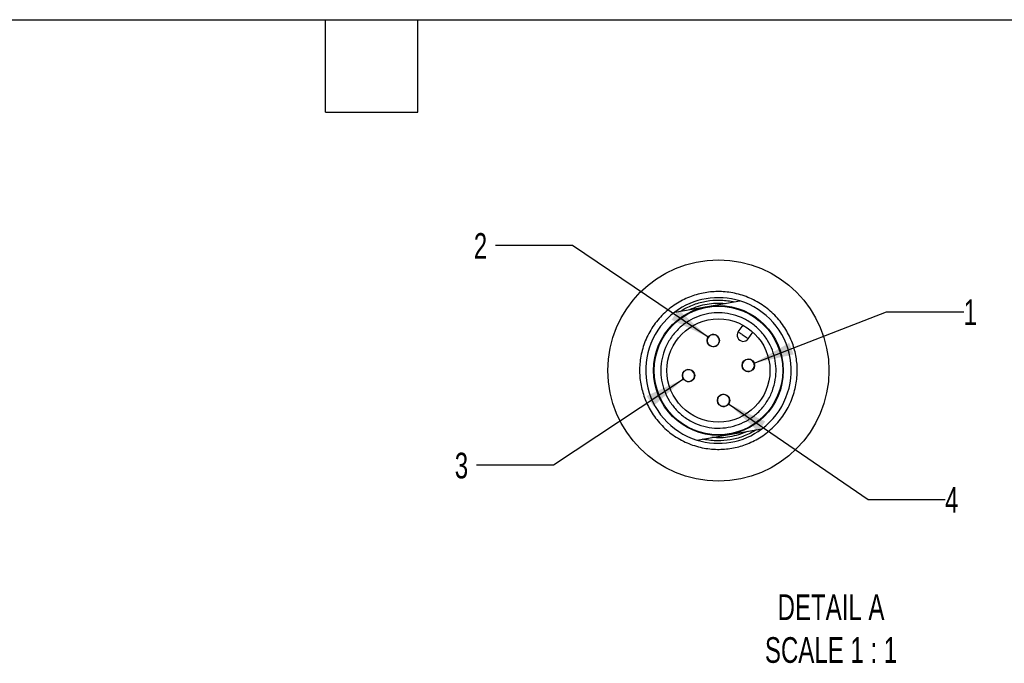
# Model space of a CAD drawing. Header units: millimetres. Extents: x 13 to 546, y 13 to 419.
# Tile 9 of 10: x 221 to 384, y 313 to 419. Entities that reach past the tile are written whole.
import ezdxf

# ---------------------------------------------------------------- set-up
doc = ezdxf.new("R2010")
doc.units = ezdxf.units.MM
doc.header["$LTSCALE"] = 2
doc.linetypes.add('SLD-Solid', pattern=[0])
doc.layers.add('DIMENSIONS', color=140, linetype='SLD-Solid', lineweight=25)
doc.layers.add('TEXT', color=140, linetype='SLD-Solid', lineweight=25)
doc.layers.add('SLD-DEFPOINTS', color=7, linetype='Continuous')
doc.styles.add('SLDTEXTSTYLE0', font='TXT', dxfattribs={"width": 0.7})
doc.dimstyles.new('SLDDIMSTYLE6', dxfattribs={"dimtxt": 4.316016, "dimasz": 6.604, "dimexe": 0, "dimexo": 0.0625, "dimgap": 1.079004, "dimtad": 0, "dimtih": 1, "dimtoh": 1, "dimlfac": 0.5, "dimrnd": 1e-09, "dimzin": 12, "dimdsep": 46, "dimtxsty": 'SLDTEXTSTYLE0', "dimsah": 1, "dimcen": 0, "dimadec": 0, "dimazin": 3, "dimtfac": 1, "dimtofl": 0, "dimtmove": 0, "dimatfit": 3, "dimfxl": 0, "dimfrac": 2, "dimtolj": 1, "dimtzin": 12, "dimarcsym": 0})

# ---------------------------------------------------------------- blocks, each defined once
blk = doc.blocks.new('_D_15')
at = {"layer": 'DIMENSIONS'}
for p, q in [((342.47, 362.51), (364.33, 370.97)), ((364.33, 370.97), (377.03, 370.97))]:
    blk.add_line(p, q, dxfattribs=at)
blk.add_solid([(342.47, 362.51), (348.99, 363.94), (348.26, 365.84)], dxfattribs=at)
at = {"layer": 'DIMENSIONS', "insert": (377.03, 373), "char_height": 4.23, "attachment_point": 1, "style": 'SLDTEXTSTYLE0'}
blk.add_mtext('1', dxfattribs=at)
blk = doc.blocks.new('_D_16')
at = {"layer": 'DIMENSIONS'}
for p, q in [((338.27, 355.79), (361.26, 340.05)), ((361.26, 340.05), (373.96, 340.05))]:
    blk.add_line(p, q, dxfattribs=at)
blk.add_solid([(338.27, 355.79), (343.15, 351.22), (344.3, 352.9)], dxfattribs=at)
at = {"layer": 'DIMENSIONS', "insert": (373.96, 342.08), "char_height": 4.23, "attachment_point": 1, "style": 'SLDTEXTSTYLE0'}
blk.add_mtext('4', dxfattribs=at)
blk = doc.blocks.new('_D_17')
at = {"layer": 'DIMENSIONS'}
for p, q in [((330.81, 359.88), (309.4, 345.71)), ((309.4, 345.71), (296.7, 345.71))]:
    blk.add_line(p, q, dxfattribs=at)
blk.add_solid([(330.81, 359.88), (324.74, 357.09), (325.86, 355.39)], dxfattribs=at)
at = {"layer": 'DIMENSIONS', "insert": (293.11, 347.74), "char_height": 4.23, "attachment_point": 1, "style": 'SLDTEXTSTYLE0'}
blk.add_mtext('3', dxfattribs=at)
blk = doc.blocks.new('_D_18')
at = {"layer": 'DIMENSIONS'}
for p, q in [((312.55, 381.9), (299.85, 381.9)), ((334.9, 366.79), (312.55, 381.9))]:
    blk.add_line(p, q, dxfattribs=at)
blk.add_solid([(334.9, 366.79), (329.99, 371.33), (328.86, 369.65)], dxfattribs=at)
at = {"layer": 'DIMENSIONS', "insert": (296.25, 383.93), "char_height": 4.23, "attachment_point": 1, "style": 'SLDTEXTSTYLE0'}
blk.add_mtext('2', dxfattribs=at)

msp = doc.modelspace()

# ---------------------------------------------------------------- linework, layer by layer
for p, q in [((329.424, 370.921), (334.778, 371.839)), ((334.778, 371.839), (340.132, 372.758)), ((339.87, 367.668), (340.644, 368.762)), ((341.503, 366.513), (342.277, 367.608)), ((333.042, 349.829), (338.396, 350.747)), ((338.396, 350.747), (343.75, 351.666))]:
    msp.add_line(p, q)
at = {"flags": 128}
for points in [[(339.87, 367.668), (339.886, 367.656), (339.932, 367.624), (340.008, 367.57), (340.109, 367.498), (340.233, 367.411), (340.374, 367.311), (340.527, 367.203), (340.687, 367.09)], [(340.687, 367.09), (340.846, 366.977), (340.999, 366.869), (341.14, 366.769), (341.264, 366.682), (341.365, 366.61), (341.441, 366.557), (341.487, 366.524), (341.503, 366.513)]]:
    msp.add_lwpolyline(points, dxfattribs=at)
for centre, radius in [((336.587, 361.293), 10.7), ((336.587, 361.293), 10.6), ((336.587, 361.293), 8.5), ((335.742, 366.221), 1.02), ((341.515, 362.138), 1.02), ((331.659, 360.448), 1.02), ((337.433, 356.365), 1.02)]:
    msp.add_circle(centre, radius)
for centre, radius, start, end in [((336.587, 361.293), 12, 72.81673, 126.64987), ((336.587, 361.293), 12, 306.64992, 72.8167), ((336.587, 361.293), 12, 126.64986, 252.81675), ((335.742, 366.221), 1, 99.73334, 279.73335), ((335.742, 366.221), 1, 279.73334, 99.73335), ((340.687, 367.09), 1, 144.7332, 324.7333), ((341.515, 362.138), 1, 9.73321, 189.73343), ((341.515, 362.138), 1, 189.73321, 9.73343), ((331.659, 360.448), 1, 9.73335, 189.73326), ((331.659, 360.448), 1, 189.73331, 9.73329), ((337.433, 356.365), 1, 99.7331, 279.73337), ((337.433, 356.365), 1, 279.7331, 99.73338), ((336.587, 361.293), 12, 252.81675, 306.64986)]:
    msp.add_arc(centre, radius, start, end)
for points, knots in [([(324.388, 356.801), (324.154, 357.559), (323.684, 359.076), (323.517, 361.514), (323.787, 364.017), (324.585, 366.518), (325.897, 368.852), (327.372, 370.538), (328.728, 371.677), (330.148, 372.642), (332.024, 373.548), (334.377, 374.178), (336.806, 374.369), (339.312, 374.092), (341.812, 373.296), (344.146, 371.983), (345.832, 370.508), (346.971, 369.152), (347.936, 367.732), (348.842, 365.857), (349.472, 363.503), (349.663, 361.074), (349.386, 358.569), (348.59, 356.068), (347.277, 353.734), (345.802, 352.048), (344.446, 350.91), (343.026, 349.944), (341.151, 349.038), (338.797, 348.409), (336.368, 348.218), (333.863, 348.495), (331.362, 349.29), (329.028, 350.603), (327.341, 352.078), (326.206, 353.435), (325.228, 354.85), (324.721, 356.027), (324.388, 356.801)], [0, 0, 0, 0, 0.0291242, 0.05824839, 0.08911712, 0.12126917, 0.15410355, 0.18693793, 0.20302814, 0.21913125, 0.24999998, 0.2791242, 0.30824838, 0.33911711, 0.37126915, 0.40410357, 0.43693789, 0.45302816, 0.46913127, 0.49999999, 0.52912418, 0.55824838, 0.58911711, 0.62126917, 0.65410353, 0.68693791, 0.70302812, 0.71913131, 0.74999999, 0.77912421, 0.80824839, 0.83911712, 0.87126916, 0.90410354, 0.93693794, 0.95302814, 0.96913128, 1, 1, 1, 1]), ([(330.363, 371.082), (330.427, 371.122), (331.125, 371.56), (332.516, 372.228), (334.615, 372.79), (336.782, 372.96), (338.315, 372.793), (339.12, 372.613), (339.194, 372.597)], [0, 0, 0, 0, 0.0246947, 0.2692591, 0.5000021, 0.7307454, 0.9753096, 1, 1, 1, 1]), ([(331.868, 371.34), (332.335, 371.538), (333.254, 371.926), (334.706, 372.261), (336.186, 372.429), (337.182, 372.369), (337.689, 372.338)], [0, 0, 0, 0, 0.2546034, 0.4999982, 0.7453339, 1, 1, 1, 1]), ([(339.92, 352.395), (339.349, 352.217), (338.208, 351.861), (336.408, 351.74), (334.58, 351.945), (332.769, 352.522), (331.063, 353.481), (329.831, 354.559), (328.999, 355.55), (328.304, 356.573), (327.635, 357.94), (327.17, 359.677), (327.03, 361.471), (327.24, 363.3), (327.816, 365.111), (328.775, 366.817), (329.853, 368.049), (330.844, 368.881), (331.867, 369.577), (333.234, 370.245), (334.971, 370.711), (336.765, 370.851), (338.594, 370.64), (340.405, 370.065), (342.111, 369.105), (343.343, 368.027), (344.175, 367.036), (344.871, 366.013), (345.539, 364.646), (346.005, 362.909), (346.145, 361.116), (345.934, 359.286), (345.359, 357.475), (344.399, 355.769), (343.321, 354.537), (342.33, 353.707), (341.31, 353.002), (340.468, 352.635), (339.92, 352.395)], [0, 0, 0, 0, 0.0300022, 0.0599955, 0.0899976, 0.1221484, 0.1549814, 0.1878145, 0.2039017, 0.2200065, 0.2499954, 0.2800021, 0.309991, 0.3399976, 0.3721484, 0.4049814, 0.4378145, 0.4539017, 0.4700066, 0.4999954, 0.5300021, 0.559991, 0.5899976, 0.6221483, 0.6549814, 0.6878145, 0.7039016, 0.7200065, 0.7499954, 0.7800021, 0.8099909, 0.8399976, 0.8721484, 0.9049815, 0.9378145, 0.9539017, 0.9700065, 1, 1, 1, 1]), ([(342.812, 351.505), (342.748, 351.464), (342.049, 351.027), (340.659, 350.358), (338.559, 349.796), (336.393, 349.627), (334.859, 349.793), (334.054, 349.973), (333.981, 349.99)], [0, 0, 0, 0, 0.0246944, 0.2692589, 0.5000023, 0.7307453, 0.9753096, 1, 1, 1, 1]), ([(341.307, 351.246), (340.839, 351.049), (339.92, 350.66), (338.469, 350.326), (336.988, 350.157), (335.993, 350.217), (335.485, 350.248)], [0, 0, 0, 0, 0.2546039, 0.4999982, 0.7453339, 1, 1, 1, 1])]:
    msp.add_open_spline(points, degree=3, knots=knots)
at = {"layer": 'SLD-DEFPOINTS'}
msp.add_circle((336.587, 361.293), 18.22, dxfattribs=at)
at = {"layer": 'TEXT'}
for p, q in [((12.7, 419.1), (546.1, 419.1)), ((271.78, 403.86), (271.78, 419.1)), ((287.02, 403.86), (287.02, 419.1)), ((271.78, 403.86), (287.02, 403.86))]:
    msp.add_line(p, q, dxfattribs=at)

# ---------------------------------------------------------------- texts
at = {"layer": 'TEXT', "insert": (355.158, 324.403), "char_height": 4.23333, "attachment_point": 2, "style": 'SLDTEXTSTYLE0'}
msp.add_mtext('DETAIL A^JSCALE 1 : 1', dxfattribs=at)

# ---------------------------------------------------------------- dimensions: what is measured, and where the dimension line sits
at = {"layer": 'DIMENSIONS'}
for p1, p2, text, picture, middle in [((336.587, 365.65), (334.897, 366.792), '2', '_D_18', (298.05, 381.902)), ((340.564, 361.77), (342.466, 362.507), '1', '_D_15', (378.829, 370.973)), ((332.51, 361.011), (330.809, 359.885), '3', '_D_17', (294.909, 345.709)), ((336.591, 356.941), (338.274, 355.789), '4', '_D_16', (375.754, 340.055))]:
    dim = msp.add_diameter_dim_2p(p1=p1, p2=p2, text=text, dimstyle='SLDDIMSTYLE6', override={"dimpost": '<>'}, dxfattribs=at)
    dim.commit()
    dim.dimension.update_dxf_attribs({"geometry": picture, "text_midpoint": middle, "dimtype": 163})

doc.saveas('drawing.dxf')
